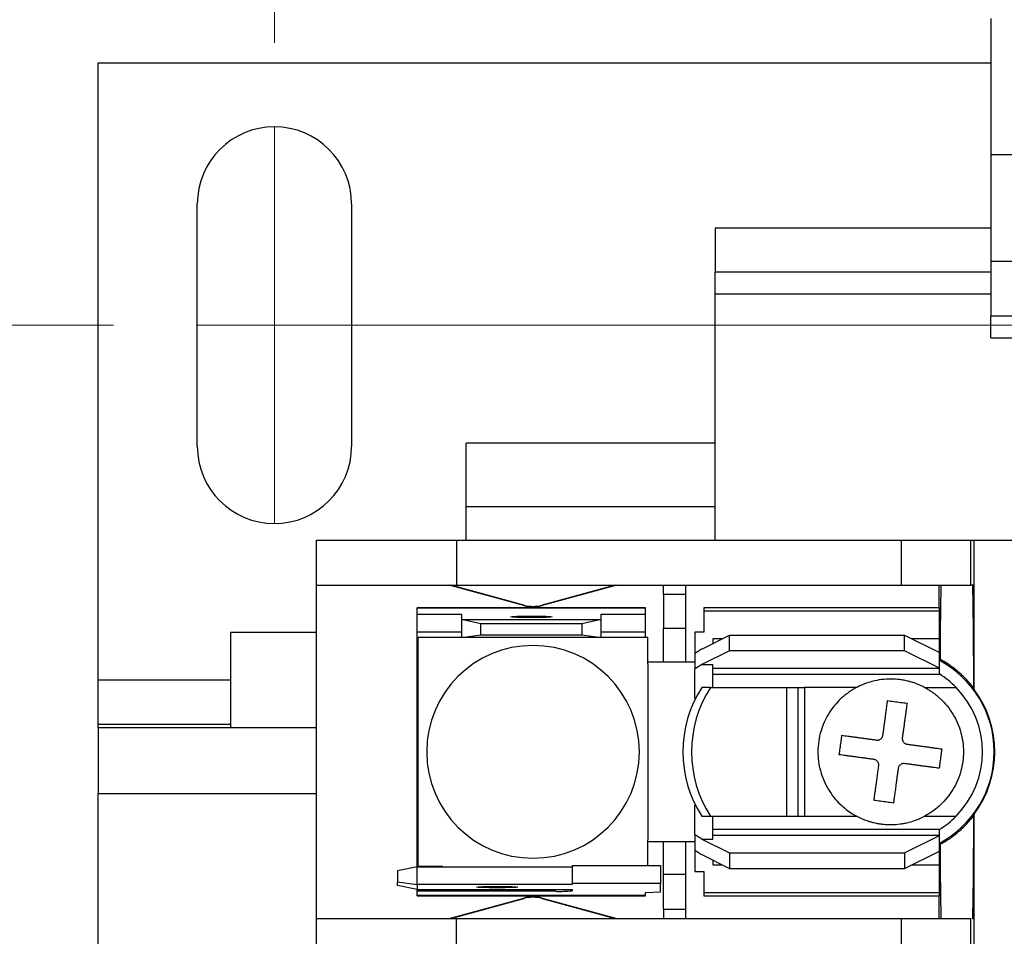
# Model space of a CAD drawing. Header units: millimetres. Extents: x 19 to 819, y 19 to 629.
# Tile 5 of 15: x 163 to 208, y 506 to 547. Entities that reach past the tile are written whole.
import ezdxf

# ---------------------------------------------------------------- set-up
doc = ezdxf.new("R2010")
doc.units = ezdxf.units.MM
doc.header["$LTSCALE"] = 3
doc.linetypes.add('SLD-Center', pattern=[19.05, 15.24, -1.27, 1.27, -1.27])
doc.linetypes.add('SLD-Solid', pattern=[0])
doc.styles.add('SLDTEXTSTYLE0', font='VERDANA.TTF')
doc.dimstyles.new('SLDDIMSTYLE0', dxfattribs={"dimtxt": 6.474023, "dimasz": 9.906, "dimexe": 0, "dimexo": 0.0625, "dimgap": 1.618506, "dimtad": 0, "dimtih": 1, "dimtoh": 1, "dimrnd": 1e-09, "dimzin": 4, "dimdsep": 46, "dimtxsty": 'SLDTEXTSTYLE0', "dimsah": 1, "dimcen": 0.09, "dimadec": 0, "dimazin": 1, "dimtfac": 1, "dimtofl": 0, "dimtmove": 0, "dimatfit": 3, "dimfxl": 0, "dimfrac": 2, "dimtolj": 1, "dimtzin": 12, "dimarcsym": 0})
doc.dimstyles.new('SLDDIMSTYLE1', dxfattribs={"dimtxt": 6.474023, "dimasz": 9.906, "dimexe": 0, "dimexo": 0.0625, "dimgap": 1.618506, "dimtad": 0, "dimtih": 1, "dimtoh": 1, "dimrnd": 1e-09, "dimzin": 12, "dimdsep": 46, "dimtxsty": 'SLDTEXTSTYLE0', "dimsah": 1, "dimcen": 0.09, "dimadec": 0, "dimazin": 3, "dimtfac": 1, "dimtofl": 0, "dimtmove": 0, "dimatfit": 3, "dimfxl": 0, "dimfrac": 2, "dimtolj": 1, "dimtzin": 12, "dimarcsym": 0})

# ---------------------------------------------------------------- blocks, each defined once
blk = doc.blocks.new('_D_7')
at = {"color": 7, "linetype": 'SLD-Solid', "lineweight": 0}
for p, q in [((167.297, 533.288), (127.087, 533.288)), ((136.612, 533.288), (136.612, 506.973)), ((126.993, 495.234), (124.819, 495.234)), ((124.819, 495.234), (124.819, 484.945)), ((146.231, 495.234), (148.405, 495.234)), ((148.405, 495.234), (148.405, 484.945)), ((124.819, 484.945), (126.993, 484.945)), ((148.405, 484.945), (146.231, 484.945)), ((136.612, 457.088), (136.612, 483.496)), ((167.297, 457.088), (127.087, 457.088))]:
    blk.add_line(p, q, dxfattribs=at)
at = {"color": 7, "linetype": 'SLD-Solid', "lineweight": 18}
for points in [[(136.612, 533.288), (135.088, 523.382), (138.136, 523.382)], [(136.612, 457.088), (138.136, 466.994), (135.088, 466.994)]]:
    blk.add_solid(points, dxfattribs=at)
at = {"color": 7, "linetype": 'SLD-Solid', "lineweight": 18, "char_height": 6.35, "attachment_point": 1, "style": 'SLDTEXTSTYLE0'}
for s, insert in [('76.2', (126.993, 504.749)), ('3.00', (126.993, 493.01))]:
    blk.add_mtext(s, dxfattribs=dict(at, insert=insert))
blk = doc.blocks.new('_D_8')
at = {"color": 7, "linetype": 'SLD-Solid', "lineweight": 0}
for p, q in [((174.607, 546.098), (174.607, 589.026)), ((254.617, 546.098), (254.617, 589.026)), ((174.607, 579.501), (194.64, 579.501)), ((203.414, 579.501), (201.24, 579.501)), ((201.24, 579.501), (201.24, 569.212)), ((222.652, 579.501), (224.826, 579.501)), ((224.826, 579.501), (224.826, 569.212)), ((254.617, 579.501), (231.426, 579.501)), ((201.24, 569.212), (203.414, 569.212)), ((224.826, 569.212), (222.652, 569.212))]:
    blk.add_line(p, q, dxfattribs=at)
at = {"color": 7, "linetype": 'SLD-Solid', "lineweight": 18}
for points in [[(174.607, 579.501), (184.513, 577.977), (184.513, 581.025)], [(254.617, 579.501), (244.711, 581.025), (244.711, 577.977)]]:
    blk.add_solid(points, dxfattribs=at)
at = {"color": 7, "linetype": 'SLD-Solid', "lineweight": 18, "char_height": 6.35, "attachment_point": 1, "style": 'SLDTEXTSTYLE0'}
for s, insert in [('80.0', (203.414, 589.016)), ('3.15', (203.414, 577.277))]:
    blk.add_mtext(s, dxfattribs=dict(at, insert=insert))

msp = doc.modelspace()

# ---------------------------------------------------------------- linework, layer by layer
for p, q in [((207.112, 547.208), (207.112, 541.038)), ((166.612, 545.188), (207.112, 545.188)), ((166.612, 517.188), (166.612, 545.188)), ((207.112, 541.038), (222.112, 541.038)), ((207.112, 541.038), (207.112, 536.188)), ((171.107, 527.788), (171.107, 538.788)), ((178.107, 538.788), (178.107, 527.788)), ((194.612, 537.688), (194.612, 535.688)), ((207.112, 537.688), (194.612, 537.688)), ((207.112, 536.188), (222.112, 536.188)), ((207.112, 536.188), (207.112, 533.688)), ((207.112, 535.688), (194.612, 535.688)), ((194.612, 534.688), (194.612, 535.688)), ((207.112, 534.688), (194.612, 534.688)), ((194.612, 523.526), (194.612, 534.688)), ((222.112, 533.688), (207.112, 533.688)), ((207.112, 532.705), (207.112, 533.688)), ((207.112, 532.705), (222.112, 532.705)), ((194.612, 527.93), (183.312, 527.93)), ((183.312, 525.038), (183.312, 527.93)), ((194.612, 525.038), (183.312, 525.038)), ((183.312, 523.526), (183.312, 525.038)), ((176.512, 521.497), (176.512, 523.526)), ((176.512, 523.526), (182.862, 523.526)), ((182.862, 523.526), (182.862, 521.497)), ((182.862, 523.526), (203.043, 523.526)), ((203.043, 523.526), (203.043, 521.497)), ((203.043, 523.526), (206.218, 523.526)), ((206.218, 521.497), (206.218, 523.526)), ((206.218, 523.526), (206.357, 523.526)), ((206.357, 521.497), (206.357, 523.526)), ((206.357, 523.526), (222.867, 523.526)), ((176.512, 521.497), (182.862, 521.497)), ((176.512, 506.358), (176.512, 521.497)), ((185.924, 520.563), (182.532, 521.497)), ((185.929, 520.584), (182.615, 521.497)), ((182.862, 521.497), (203.043, 521.497)), ((190.068, 521.497), (186.754, 520.584)), ((190.152, 521.497), (186.76, 520.563)), ((192.26, 521.086), (192.26, 521.497)), ((193.276, 521.086), (193.276, 521.497)), ((203.043, 521.497), (206.218, 521.497)), ((204.769, 520.455), (204.769, 521.497)), ((206.281, 521.497), (206.218, 521.497)), ((206.357, 521.497), (206.281, 521.497)), ((206.357, 516.759), (206.357, 521.497)), ((192.26, 521.086), (192.26, 519.533)), ((192.26, 521.086), (193.276, 521.086)), ((193.276, 519.533), (193.276, 521.086)), ((185.924, 520.563), (185.929, 520.584)), ((186.754, 520.584), (186.76, 520.563)), ((191.447, 520.455), (181.084, 520.455)), ((181.084, 520.455), (181.084, 520.454)), ((181.084, 520.172), (181.084, 520.454)), ((181.084, 520.454), (191.447, 520.454)), ((181.084, 520.172), (183.09, 520.172)), ((181.084, 519.359), (181.084, 520.172)), ((183.09, 520.172), (183.09, 519.926)), ((189.44, 520.172), (191.447, 520.172)), ((189.44, 519.926), (189.44, 520.172)), ((191.447, 520.454), (191.447, 520.455)), ((191.447, 520.172), (191.447, 520.454)), ((191.447, 519.359), (191.447, 520.172)), ((204.782, 520.455), (194.089, 520.455)), ((194.089, 520.455), (194.089, 520.323)), ((194.089, 520.323), (194.089, 519.352)), ((194.089, 520.323), (204.782, 520.323)), ((204.782, 520.323), (204.782, 520.455)), ((204.782, 519.058), (204.782, 520.323)), ((183.979, 519.738), (183.09, 519.926)), ((183.09, 519.926), (189.44, 519.926)), ((183.09, 519.926), (183.09, 519.114)), ((188.551, 519.738), (183.979, 519.738)), ((183.979, 519.239), (183.979, 519.738)), ((189.44, 519.926), (188.551, 519.738)), ((188.551, 519.738), (188.551, 519.239)), ((189.44, 519.114), (189.44, 519.926)), ((172.612, 519.338), (172.612, 515.038)), ((176.512, 519.338), (172.612, 519.338)), ((183.09, 519.359), (181.084, 519.359)), ((181.084, 518.5), (181.084, 519.359)), ((183.09, 519.114), (183.979, 519.239)), ((183.979, 519.239), (188.551, 519.239)), ((188.551, 519.239), (189.44, 519.114)), ((191.447, 519.359), (189.44, 519.359)), ((191.447, 519.136), (191.447, 519.359)), ((192.26, 519.533), (193.276, 519.533)), ((192.26, 517.992), (192.26, 519.533)), ((193.276, 517.992), (193.276, 519.533)), ((194.089, 519.352), (193.682, 519.352)), ((193.682, 519.352), (193.682, 518.382)), ((181.123, 508.719), (181.123, 519.136)), ((181.123, 519.136), (183.09, 519.136)), ((189.44, 519.114), (183.09, 519.114)), ((189.44, 519.136), (191.56, 519.136)), ((191.56, 517.929), (191.56, 519.136)), ((193.997, 518.591), (195.257, 519.221)), ((194.932, 519.058), (194.495, 519.058)), ((194.495, 519.058), (194.495, 518.84)), ((195.257, 518.517), (195.257, 519.221)), ((195.257, 519.221), (203.207, 519.221)), ((203.207, 518.517), (203.207, 519.221)), ((203.207, 519.221), (204.782, 518.433)), ((204.782, 519.058), (203.532, 519.058)), ((204.782, 518.433), (204.782, 519.058)), ((181.123, 518.5), (181.084, 518.5)), ((181.084, 509.356), (181.084, 518.5)), ((193.682, 518.382), (193.682, 517.685)), ((195.257, 518.517), (193.997, 517.887)), ((203.207, 518.517), (195.257, 518.517)), ((204.782, 517.73), (203.207, 518.517)), ((204.782, 517.73), (204.782, 518.433)), ((192.26, 517.992), (191.56, 517.992)), ((193.276, 517.992), (192.26, 517.992)), ((193.682, 517.992), (193.276, 517.992)), ((191.561, 509.978), (191.561, 517.877)), ((193.682, 516.346), (193.682, 517.685)), ((193.997, 517.887), (194.495, 517.887)), ((194.495, 516.849), (194.495, 517.887)), ((204.782, 517.703), (194.495, 517.703)), ((194.495, 517.458), (204.782, 517.458)), ((204.782, 517.703), (204.782, 517.73)), ((204.782, 517.458), (204.782, 517.703)), ((166.612, 515.188), (166.612, 517.188)), ((166.612, 517.188), (172.612, 517.188)), ((194.396, 516.849), (194.001, 516.849)), ((194.396, 516.849), (197.846, 516.849)), ((197.846, 516.849), (197.846, 511.007)), ((197.846, 516.849), (198.381, 516.849)), ((198.381, 511.007), (198.381, 516.849)), ((198.381, 516.849), (198.661, 516.849)), ((198.661, 516.849), (198.661, 511.007)), ((201.032, 516.849), (198.661, 516.849)), ((204.112, 516.849), (205.542, 516.849)), ((206.331, 516.835), (206.357, 516.759)), ((166.612, 515.188), (172.612, 515.188)), ((166.612, 515.038), (166.612, 515.188)), ((166.612, 515.038), (166.612, 512.038)), ((166.612, 515.038), (176.512, 515.038)), ((166.612, 478.338), (166.612, 512.038)), ((166.612, 512.038), (176.512, 512.038)), ((193.682, 510.17), (193.682, 511.509)), ((194.001, 511.007), (194.396, 511.007)), ((194.396, 511.007), (197.846, 511.007)), ((194.495, 509.968), (194.495, 511.007)), ((197.846, 511.007), (198.381, 511.007)), ((198.381, 511.007), (198.661, 511.007)), ((198.661, 511.007), (201.032, 511.007)), ((204.112, 511.007), (205.542, 511.007)), ((206.357, 511.096), (206.331, 511.02)), ((206.357, 506.358), (206.357, 511.096)), ((204.782, 510.397), (194.495, 510.397)), ((204.782, 510.152), (204.782, 510.397)), ((191.56, 508.772), (191.56, 509.926)), ((191.56, 509.864), (192.26, 509.864)), ((192.26, 509.864), (193.276, 509.864)), ((192.26, 508.356), (192.26, 509.864)), ((193.276, 508.356), (193.276, 509.864)), ((193.276, 509.864), (193.682, 509.864)), ((193.682, 510.17), (193.682, 509.473)), ((193.997, 509.968), (195.257, 509.338)), ((193.997, 509.968), (194.495, 509.968)), ((194.495, 510.152), (204.782, 510.152)), ((203.207, 509.338), (204.782, 510.125)), ((204.782, 510.125), (204.782, 510.152)), ((204.782, 509.422), (204.782, 510.125)), ((193.682, 509.441), (193.682, 508.503)), ((203.207, 508.634), (204.782, 509.422)), ((204.782, 508.797), (204.782, 509.422)), ((181.084, 509.356), (181.123, 509.356)), ((181.084, 508.712), (181.084, 509.356)), ((193.997, 509.264), (195.257, 508.634)), ((194.495, 509.015), (194.495, 508.797)), ((195.257, 509.338), (203.207, 509.338)), ((195.257, 509.338), (195.257, 508.634)), ((203.207, 509.338), (203.207, 508.634)), ((181.084, 508.712), (180.195, 508.525)), ((180.195, 508.525), (180.195, 508.026)), ((181.084, 507.9), (181.084, 508.712)), ((181.084, 508.712), (188.12, 508.712)), ((182.227, 508.719), (181.123, 508.719)), ((188.12, 508.772), (188.12, 507.96)), ((188.12, 508.772), (192.133, 508.772)), ((192.133, 508.772), (192.133, 507.96)), ((194.495, 508.797), (194.932, 508.797)), ((195.257, 508.634), (203.207, 508.634)), ((203.532, 508.797), (204.782, 508.797)), ((204.782, 507.532), (204.782, 508.797)), ((193.276, 508.356), (192.26, 508.356)), ((192.26, 506.789), (192.26, 508.356)), ((193.276, 506.789), (193.276, 508.356)), ((193.682, 508.503), (194.089, 508.503)), ((194.089, 508.503), (194.089, 507.532)), ((180.195, 508.026), (181.084, 507.9)), ((180.195, 507.866), (180.195, 508.026)), ((181.084, 507.678), (180.195, 507.866)), ((181.084, 507.9), (181.084, 507.678)), ((188.12, 507.9), (181.084, 507.9)), ((181.084, 507.678), (188.12, 507.678)), ((181.084, 507.599), (181.084, 507.678)), ((187.358, 507.599), (187.358, 507.678)), ((192.133, 507.96), (188.12, 507.96)), ((188.12, 507.96), (188.12, 507.9)), ((188.12, 507.678), (188.12, 507.625)), ((192.133, 507.579), (192.133, 507.96)), ((181.084, 507.401), (181.084, 507.599)), ((187.358, 507.599), (181.084, 507.599)), ((191.447, 507.401), (181.084, 507.401)), ((181.084, 507.4), (181.084, 507.401)), ((181.084, 507.4), (191.447, 507.4)), ((182.532, 506.358), (185.924, 507.292)), ((182.615, 506.358), (185.929, 507.271)), ((185.929, 507.271), (185.924, 507.292)), ((186.76, 507.292), (186.754, 507.271)), ((186.754, 507.271), (190.068, 506.358)), ((186.76, 507.292), (190.152, 506.358)), ((191.447, 507.537), (192.133, 507.579)), ((191.447, 507.401), (191.447, 507.537)), ((191.447, 507.4), (191.447, 507.401)), ((204.782, 507.532), (194.089, 507.532)), ((194.089, 507.532), (194.089, 507.4)), ((194.089, 507.4), (204.782, 507.4)), ((204.769, 506.358), (204.769, 507.4)), ((204.782, 507.4), (204.782, 507.532)), ((192.26, 506.789), (193.276, 506.789)), ((192.26, 506.789), (192.26, 506.358)), ((193.276, 506.358), (193.276, 506.789)), ((176.512, 502.757), (176.512, 506.358)), ((176.512, 506.358), (182.862, 506.358)), ((182.862, 502.757), (182.862, 506.358)), ((182.862, 506.358), (203.043, 506.358)), ((203.043, 506.358), (203.043, 502.757)), ((203.043, 506.358), (206.218, 506.358)), ((206.218, 502.757), (206.218, 506.358)), ((206.281, 506.358), (206.357, 506.358)), ((206.357, 502.757), (206.357, 506.358))]:
    msp.add_line(p, q)
at = {"color": 7, "linetype": 'SLD-Center', "lineweight": 18}
for p, q in [((174.607, 542.288), (174.607, 524.288)), ((171.107, 533.288), (258.117, 533.288))]:
    msp.add_line(p, q, dxfattribs=at)
at = {"flags": 128}
for points in [[(186.265, 520.02), (185.906, 520.023), (185.601, 520.03), (185.397, 520.04), (185.326, 520.053), (185.397, 520.065), (185.601, 520.076), (185.906, 520.083), (186.265, 520.086)], [(186.265, 520.086), (186.625, 520.083), (186.93, 520.076), (187.134, 520.065), (187.205, 520.053), (187.134, 520.04), (186.93, 520.03), (186.625, 520.023), (186.265, 520.02)], [(184.716, 507.756), (184.356, 507.759), (184.052, 507.766), (183.848, 507.777), (183.776, 507.789), (183.848, 507.802), (184.052, 507.812), (184.356, 507.82), (184.716, 507.822)], [(184.716, 507.822), (185.076, 507.82), (185.381, 507.812), (185.584, 507.802), (185.656, 507.789), (185.584, 507.777), (185.381, 507.766), (185.076, 507.759), (184.716, 507.756)]]:
    msp.add_lwpolyline(points, dxfattribs=at)
for centre, radius, start, end in [((174.607, 538.788), 3.5, 0, 180), ((174.607, 527.788), 3.5, 180, 0), ((186.342, 522.081), 1.553, 254.6031, 285.3969), ((186.342, 522.081), 1.575, 254.6031, 285.3969), ((186.342, 513.928), 4.826, 90, 270), ((186.342, 513.928), 4.826, 270, 90), ((190.291, 517.877), 1.27, 0, 2.3393), ((202.572, 513.928), 4.699, 297.8765, 62.1235), ((202.572, 513.928), 4.166, 44.5249, 57.9616), ((198.551, 513.928), 5.407, 147.298, 212.702), ((198.946, 513.928), 5.407, 147.298, 212.702), ((202.572, 513.928), 4.166, 315.4751, 44.5249), ((202.572, 513.928), 4.727, 323.1955, 36.8045), ((202.572, 513.928), 4.166, 302.0384, 315.4751), ((190.291, 509.978), 1.27, 357.6607, 0), ((182.392, 509.978), 1.27, 262.5235, 265.1712), ((187.548, 513.077), 5.482, 268.0109, 275.9867), ((186.342, 505.774), 1.575, 90, 105.3969), ((186.342, 505.774), 1.553, 90, 105.3969), ((186.342, 505.774), 1.575, 74.6031, 90), ((186.342, 505.774), 1.553, 74.6031, 90)]:
    msp.add_arc(centre, radius, start, end)
for points, knots in [([(204.828, 518.117), (204.829, 518.196), (204.83, 518.357), (204.831, 518.592), (204.833, 518.825), (204.835, 519.054), (204.836, 519.279), (204.838, 519.499), (204.84, 519.712), (204.843, 519.919), (204.845, 520.119), (204.847, 520.31), (204.85, 520.492), (204.852, 520.663), (204.855, 520.824), (204.858, 520.972), (204.861, 521.107), (204.864, 521.229), (204.867, 521.335), (204.87, 521.427), (204.872, 521.473), (204.873, 521.497)], [0, 0, 0, 0, 0.0455169, 0.0918242, 0.1389222, 0.1868106, 0.2354896, 0.2849592, 0.3352192, 0.3862698, 0.4381109, 0.4907425, 0.5441647, 0.5983773, 0.6533805, 0.7091742, 0.7657584, 0.823133, 0.8812982, 0.9402539, 1, 1, 1, 1]), ([(206.281, 521.497), (206.282, 521.48), (206.283, 521.447), (206.286, 521.385), (206.288, 521.315), (206.29, 521.235), (206.292, 521.146), (206.295, 521.048), (206.299, 520.847), (206.304, 520.498), (206.311, 519.929), (206.318, 519.262), (206.322, 518.636), (206.326, 518.104), (206.328, 517.696), (206.33, 517.274), (206.331, 516.981), (206.331, 516.835)], [0, 0, 0, 0, 0.035252, 0.070395, 0.105475, 0.140535, 0.17562, 0.210774, 0.246043, 0.372996, 0.500017, 0.626969, 0.75399, 0.815599, 0.876978, 0.938366, 1, 1, 1, 1]), ([(193.997, 518.591), (193.945, 518.555), (193.84, 518.484), (193.735, 518.416), (193.682, 518.382)], [0, 0, 0, 0, 0.4993314, 1, 1, 1, 1]), ([(206.331, 516.835), (206.291, 516.887), (206.209, 516.99), (206.08, 517.138), (205.945, 517.28), (205.805, 517.416), (205.623, 517.579), (205.396, 517.759), (205.12, 517.951), (204.925, 518.062), (204.828, 518.117)], [0, 0, 0, 0, 0.09893, 0.197613, 0.296176, 0.394749, 0.493462, 0.664483, 0.833084, 1, 1, 1, 1]), ([(204.112, 516.849), (204.063, 516.874), (203.966, 516.923), (203.819, 516.987), (203.673, 517.042), (203.528, 517.09), (203.364, 517.135), (203.182, 517.175), (202.913, 517.217), (202.571, 517.238), (202.15, 517.212), (201.753, 517.134), (201.374, 517.014), (201.15, 516.905), (201.032, 516.849)], [0, 0, 0, 0, 0.051803, 0.101781, 0.150297, 0.197806, 0.244861, 0.30895, 0.372646, 0.500095, 0.628581, 0.767263, 0.877755, 1, 1, 1, 1]), ([(201.032, 516.849), (200.986, 516.823), (200.89, 516.771), (200.748, 516.682), (200.604, 516.581), (200.459, 516.467), (200.257, 516.289), (200.004, 516.02), (199.669, 515.547), (199.359, 514.849), (199.228, 513.962), (199.349, 513.042), (199.646, 512.344), (199.991, 511.854), (200.268, 511.552), (200.54, 511.318), (200.792, 511.14), (200.957, 511.048), (201.032, 511.007)], [0, 0, 0, 0, 0.02228, 0.045697, 0.070263, 0.095982, 0.122861, 0.183209, 0.250333, 0.365012, 0.5, 0.620444, 0.749683, 0.813777, 0.870822, 0.920857, 0.963911, 1, 1, 1, 1]), ([(204.112, 516.849), (204.164, 516.82), (204.266, 516.764), (204.415, 516.67), (204.558, 516.568), (204.696, 516.458), (204.897, 516.28), (205.146, 516.014), (205.408, 515.639), (205.618, 515.232), (205.814, 514.667), (205.914, 513.928), (205.814, 513.189), (205.618, 512.624), (205.409, 512.217), (205.146, 511.842), (204.871, 511.547), (204.607, 511.321), (204.368, 511.15), (204.198, 511.054), (204.112, 511.007)], [0, 0, 0, 0, 0.024593, 0.0490982, 0.0735854, 0.0981245, 0.1227852, 0.1863756, 0.2501806, 0.313767, 0.3775759, 0.5000117, 0.6224475, 0.6860379, 0.7498428, 0.8134293, 0.8772382, 0.9181627, 0.9589747, 1, 1, 1, 1]), ([(202.221, 514.68), (202.229, 514.739), (202.245, 514.855), (202.268, 515.024), (202.29, 515.188), (202.312, 515.345), (202.332, 515.495), (202.352, 515.639), (202.37, 515.775), (202.388, 515.905), (202.404, 516.028), (202.42, 516.144), (202.43, 516.217), (202.435, 516.253)], [0, 0, 0, 0, 0.100543, 0.199146, 0.295814, 0.390552, 0.483364, 0.574254, 0.663226, 0.750284, 0.835431, 0.918669, 1, 1, 1, 1]), ([(202.435, 516.253), (202.483, 516.247), (202.58, 516.233), (202.727, 516.213), (202.875, 516.193), (203.023, 516.173), (203.17, 516.153), (203.267, 516.14), (203.315, 516.134)], [0, 0, 0, 0, 0.166634, 0.333317, 0.500021, 0.666721, 0.83339, 1, 1, 1, 1]), ([(203.315, 516.134), (203.309, 516.089), (203.297, 515.999), (203.277, 515.854), (203.256, 515.7), (203.234, 515.534), (203.21, 515.359), (203.185, 515.173), (203.158, 514.978), (203.131, 514.773), (203.112, 514.632), (203.102, 514.561)], [0, 0, 0, 0, 0.099668, 0.202185, 0.307554, 0.41578, 0.526869, 0.640828, 0.757664, 0.877386, 1, 1, 1, 1]), ([(200.242, 513.795), (200.249, 513.843), (200.262, 513.939), (200.282, 514.084), (200.302, 514.231), (200.322, 514.379), (200.342, 514.528), (200.355, 514.626), (200.362, 514.676)], [0, 0, 0, 0, 0.163609, 0.328093, 0.493699, 0.660695, 0.829365, 1, 1, 1, 1]), ([(200.362, 514.676), (200.408, 514.67), (200.501, 514.657), (200.647, 514.638), (200.797, 514.617), (200.952, 514.596), (201.11, 514.575), (201.271, 514.553), (201.435, 514.531), (201.6, 514.508), (201.767, 514.485), (201.879, 514.47), (201.935, 514.463)], [0, 0, 0, 0, 0.104234, 0.207504, 0.309816, 0.411178, 0.511599, 0.611089, 0.709662, 0.807328, 0.904103, 1, 1, 1, 1]), ([(201.935, 514.463), (201.952, 514.461), (201.986, 514.459), (202.036, 514.468), (202.083, 514.485), (202.11, 514.503), (202.123, 514.512)], [0, 0, 0, 0, 0.258819, 0.515795, 0.758326, 1, 1, 1, 1]), ([(202.123, 514.512), (202.135, 514.523), (202.16, 514.544), (202.189, 514.584), (202.211, 514.63), (202.218, 514.663), (202.221, 514.68)], [0, 0, 0, 0, 0.241663, 0.484493, 0.741216, 1, 1, 1, 1]), ([(203.1, 514.526), (203.1, 514.512), (203.101, 514.485), (203.112, 514.445), (203.128, 514.407), (203.143, 514.384), (203.151, 514.373)], [0, 0, 0, 0, 0.255428, 0.502395, 0.748143, 1, 1, 1, 1]), ([(203.151, 514.373), (203.162, 514.36), (203.183, 514.335), (203.224, 514.306), (203.269, 514.284), (203.303, 514.278), (203.319, 514.275)], [0, 0, 0, 0, 0.241807, 0.484529, 0.741313, 1, 1, 1, 1]), ([(203.319, 514.275), (203.375, 514.267), (203.488, 514.252), (203.654, 514.229), (203.819, 514.207), (203.983, 514.185), (204.144, 514.163), (204.302, 514.141), (204.457, 514.12), (204.607, 514.1), (204.754, 514.08), (204.846, 514.067), (204.892, 514.061)], [0, 0, 0, 0, 0.09594, 0.192747, 0.290438, 0.389024, 0.48852, 0.588936, 0.690283, 0.792571, 0.895808, 1, 1, 1, 1]), ([(204.892, 514.061), (204.886, 514.011), (204.872, 513.911), (204.851, 513.761), (204.831, 513.612), (204.811, 513.466), (204.792, 513.322), (204.779, 513.227), (204.773, 513.18)], [0, 0, 0, 0, 0.172746, 0.342693, 0.510122, 0.675308, 0.838517, 1, 1, 1, 1]), ([(201.815, 513.582), (201.76, 513.589), (201.648, 513.605), (201.482, 513.627), (201.317, 513.65), (201.154, 513.672), (200.993, 513.694), (200.834, 513.715), (200.68, 513.736), (200.529, 513.757), (200.382, 513.776), (200.289, 513.789), (200.242, 513.795)], [0, 0, 0, 0, 0.0955652, 0.1920316, 0.2894321, 0.3877991, 0.4871642, 0.5875581, 0.6890106, 0.7915505, 0.8952049, 1, 1, 1, 1]), ([(201.983, 513.484), (201.973, 513.497), (201.951, 513.522), (201.91, 513.551), (201.865, 513.573), (201.832, 513.579), (201.815, 513.582)], [0, 0, 0, 0, 0.252596, 0.496698, 0.742522, 1, 1, 1, 1]), ([(202.033, 513.296), (202.034, 513.313), (202.037, 513.347), (202.028, 513.397), (202.011, 513.443), (201.993, 513.47), (201.983, 513.484)], [0, 0, 0, 0, 0.257893, 0.515504, 0.757827, 1, 1, 1, 1]), ([(201.819, 511.723), (201.825, 511.765), (201.837, 511.853), (201.856, 511.999), (201.879, 512.163), (201.904, 512.348), (201.932, 512.553), (201.963, 512.781), (201.997, 513.03), (202.021, 513.205), (202.033, 513.296)], [0, 0, 0, 0, 0.094581, 0.19784, 0.309786, 0.430423, 0.559757, 0.697791, 0.844535, 1, 1, 1, 1]), ([(202.914, 513.176), (202.906, 513.115), (202.889, 512.996), (202.866, 512.823), (202.844, 512.659), (202.823, 512.505), (202.804, 512.361), (202.785, 512.226), (202.768, 512.101), (202.753, 511.984), (202.738, 511.877), (202.724, 511.778), (202.712, 511.687), (202.704, 511.631), (202.7, 511.603)], [0, 0, 0, 0, 0.104633, 0.205383, 0.302256, 0.395255, 0.484382, 0.569639, 0.651028, 0.72855, 0.802206, 0.871998, 0.937929, 1, 1, 1, 1]), ([(203.012, 513.344), (202.999, 513.334), (202.975, 513.313), (202.946, 513.272), (202.924, 513.226), (202.917, 513.193), (202.914, 513.176)], [0, 0, 0, 0, 0.241985, 0.484234, 0.741933, 1, 1, 1, 1]), ([(203.2, 513.394), (203.183, 513.395), (203.15, 513.398), (203.1, 513.39), (203.053, 513.373), (203.026, 513.354), (203.012, 513.344)], [0, 0, 0, 0, 0.2574118, 0.5032138, 0.7473386, 1, 1, 1, 1]), ([(204.773, 513.18), (204.726, 513.186), (204.633, 513.199), (204.486, 513.219), (204.335, 513.24), (204.18, 513.261), (204.022, 513.282), (203.861, 513.304), (203.698, 513.326), (203.533, 513.349), (203.367, 513.371), (203.255, 513.386), (203.2, 513.394)], [0, 0, 0, 0, 0.104749, 0.208367, 0.310881, 0.412318, 0.512707, 0.612078, 0.71046, 0.807886, 0.904389, 1, 1, 1, 1]), ([(202.7, 511.603), (202.652, 511.61), (202.554, 511.623), (202.407, 511.643), (202.26, 511.663), (202.112, 511.683), (201.965, 511.703), (201.868, 511.716), (201.819, 511.723)], [0, 0, 0, 0, 0.167136, 0.333688, 0.499952, 0.666228, 0.832811, 1, 1, 1, 1]), ([(201.032, 511.007), (201.075, 510.985), (201.156, 510.943), (201.273, 510.891), (201.419, 510.832), (201.581, 510.776), (201.775, 510.721), (201.929, 510.688), (202.047, 510.667), (202.114, 510.657), (202.182, 510.648), (202.266, 510.639), (202.402, 510.629), (202.651, 510.621), (202.929, 510.64), (203.21, 510.685), (203.455, 510.742), (203.765, 510.839), (203.989, 510.947), (204.112, 511.007)], [0, 0, 0, 0, 0.0451677, 0.0851038, 0.1198109, 0.1930425, 0.2448205, 0.3087457, 0.3406807, 0.3566415, 0.3725978, 0.4044967, 0.4363801, 0.5000988, 0.6373543, 0.6963627, 0.7672951, 0.8722492, 1, 1, 1, 1]), ([(204.828, 509.738), (204.887, 509.771), (205.004, 509.836), (205.173, 509.943), (205.34, 510.057), (205.501, 510.179), (205.682, 510.328), (205.876, 510.504), (206.056, 510.689), (206.207, 510.862), (206.289, 510.966), (206.331, 511.02)], [0, 0, 0, 0, 0.099975, 0.200459, 0.301612, 0.403595, 0.506562, 0.655073, 0.799745, 0.896986, 1, 1, 1, 1]), ([(206.331, 511.02), (206.331, 510.937), (206.33, 510.771), (206.329, 510.527), (206.328, 510.287), (206.327, 510.052), (206.326, 509.822), (206.325, 509.597), (206.322, 509.183), (206.318, 508.612), (206.312, 507.944), (206.305, 507.372), (206.298, 506.986), (206.293, 506.736), (206.289, 506.579), (206.285, 506.45), (206.282, 506.389), (206.281, 506.358)], [0, 0, 0, 0, 0.034946, 0.069766, 0.104502, 0.139198, 0.173897, 0.208642, 0.243476, 0.370058, 0.496055, 0.623584, 0.750645, 0.813274, 0.875544, 0.937702, 1, 1, 1, 1]), ([(193.997, 509.968), (193.945, 510.003), (193.84, 510.072), (193.735, 510.137), (193.682, 510.17)], [0, 0, 0, 0, 0.499491, 1, 1, 1, 1]), ([(193.682, 509.473), (193.735, 509.439), (193.84, 509.371), (193.945, 509.3), (193.997, 509.264)], [0, 0, 0, 0, 0.500669, 1, 1, 1, 1]), ([(204.873, 506.359), (204.872, 506.376), (204.871, 506.41), (204.869, 506.473), (204.866, 506.544), (204.864, 506.623), (204.862, 506.709), (204.86, 506.802), (204.858, 506.901), (204.856, 507.005), (204.854, 507.115), (204.852, 507.23), (204.851, 507.349), (204.849, 507.471), (204.847, 507.597), (204.846, 507.725), (204.844, 507.856), (204.843, 507.989), (204.841, 508.124), (204.84, 508.259), (204.838, 508.396), (204.837, 508.533), (204.836, 508.67), (204.835, 508.807), (204.834, 508.943), (204.833, 509.079), (204.832, 509.214), (204.831, 509.347), (204.83, 509.479), (204.829, 509.609), (204.829, 509.696), (204.828, 509.738)], [0, 0, 0, 0, 0.044579, 0.088437, 0.131574, 0.173989, 0.215684, 0.256657, 0.296909, 0.33644, 0.37525, 0.413338, 0.450706, 0.487352, 0.523278, 0.558482, 0.592964, 0.626726, 0.659767, 0.692086, 0.723684, 0.754561, 0.784717, 0.814151, 0.842865, 0.870857, 0.898128, 0.924678, 0.950506, 0.975614, 1, 1, 1, 1])]:
    msp.add_open_spline(points, degree=3, knots=knots)
for points in [[(193.997, 517.887), (193.892, 517.818), (193.787, 517.75), (193.682, 517.685)], [(203.102, 514.561), (203.101, 514.549), (203.1, 514.538), (203.1, 514.526)], [(206.281, 506.359), (206.281, 506.359), (206.281, 506.358), (206.281, 506.358)]]:
    msp.add_open_spline(points, degree=3)

# ---------------------------------------------------------------- dimensions: what is measured, and where the dimension line sits
at = {"color": 7, "linetype": 'SLD-Solid', "lineweight": 18}
dim = msp.add_linear_dim(base=(254.617, 579.501), p1=(174.607, 542.288), p2=(254.617, 542.288), dimstyle='SLDDIMSTYLE0', dxfattribs=at)
dim.commit()
dim.dimension.update_dxf_attribs({"geometry": '_D_8', "text_midpoint": (213.033, 579.501), "dimtype": 160})
dim = msp.add_linear_dim(base=(136.612, 457.088), p1=(171.107, 533.288), p2=(171.107, 457.088), angle=90, dimstyle='SLDDIMSTYLE1', dxfattribs=at)
dim.commit()
dim.dimension.update_dxf_attribs({"geometry": '_D_7', "text_midpoint": (136.612, 495.234), "dimtype": 160})

doc.saveas('drawing.dxf')
